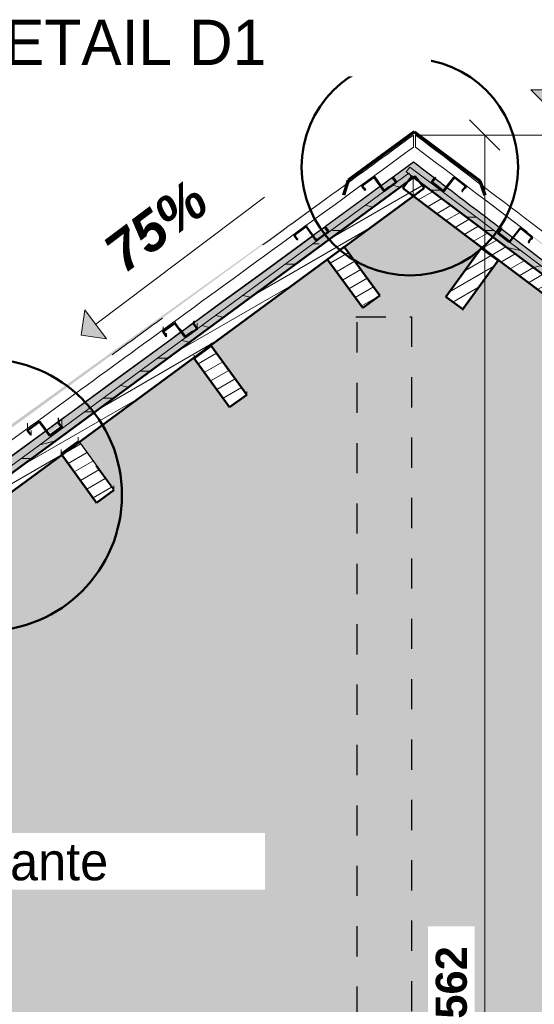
# Model space of a CAD drawing. Header units: metres. Extents: x -9.3 to 14.7, y 2.6 to 9.4.
# Tile 10 of 21: x -1.1 to 0.6, y 6.1 to 9.4. Entities that reach past the tile are written whole.
import ezdxf

# ---------------------------------------------------------------- set-up
doc = ezdxf.new("R2010")
doc.units = ezdxf.units.M
doc.linetypes.add('Tiret', pattern=[0.00635, 0.003175, -0.003175])
for name, color, linetype, lineweight in [('A-ANNO-DIMS', 211, 'Continuous', 9), ('A-ANNO-DIMS-50', 211, 'Continuous', 9), ('A-ANNO-NOTE', 131, 'Continuous', 9), ('A-DETL', 90, 'Continuous', 18), ('A-DETL-GENF', 92, 'Continuous', 18), ('A-DETL-MEDM', 33, 'Continuous', 50), ('A-DETL-WIDE', 214, 'Continuous', 70), ('A-ROOF', 132, 'Continuous', 18), ('A-ROOF-PATT', 132, 'Continuous', 18), ('A-WALL', 113, 'Continuous', 25), ('A-WALL-HDLN', 110, 'Tiret', 25), ('A-WALL-PATT', 111, 'Continuous', 25), ('G-ANNO-DIMS', 111, 'Continuous', 9), ('G-ANNO-TEXT', 231, 'Continuous', 9), ('S-BEAM', 12, 'Continuous', 18), ('S-BEAM-HDLN', 1, 'Continuous', 18)]:
    doc.layers.add(name, color=color, linetype=linetype, lineweight=lineweight)
doc.styles.add('Arial_B', font='arialbd.ttf', dxfattribs={"height": 0.103175})
doc.styles.add('Arial_B_I_1', font='arialbi.ttf', dxfattribs={"height": 0.13})
doc.styles.add('Bodoni MT', font='BOD_R.TTF', dxfattribs={"height": 0.125})
doc.styles.add('Bodoni MT_B_I', font='BOD_BI.TTF', dxfattribs={"height": 0.15})
doc.dimstyles.new('Cotation_cm___mm', dxfattribs={"dimscale": 0.3048, "dimtxt": 0.102026, "dimasz": 0.328084, "dimexe": 0.393701, "dimexo": 0.0625, "dimgap": 0.098425, "dimtad": 1, "dimlfac": 100, "dimrnd": 0.01, "dimdsep": 46, "dimtxsty": 'Arial_B', "dimblk1": 'OBLIQUE', "dimblk2": 'OBLIQUE', "dimsah": 1, "dimcen": 0.09, "dimazin": 0, "dimtfac": 1, "dimtdec": 4, "dimtix": 1, "dimtmove": 0, "dimatfit": 3, "dimfxl": 0.393701, "dimfxlon": 1, "dimtvp": 1, "dimtfill": 1, "dimtolj": 1, "dimtzin": 0, "dimarcsym": 2})
pattern_1 = [(30, (0.0451, 4.125), (-0.0175, 0.0303109), [])]
pattern_2 = [(0, (0.0451, 4.125), (0, 0.889), [0.1778, -0.2667, 0.0889, -0.3556]), (0, (0.6674, 4.147), (0, 0.889), [0.1778, -0.7112]), (0, (0.5785, 4.192), (0, 0.889), [0.0889, -0.8001]), (0, (0.08955, 4.214), (0, 0.889), [0.04445, -0.6223, 0.04445, -0.1778]), (0, (0.4007, 4.258), (0, 0.889), [0.1778, -0.2667, 0.04445, -0.40005]), (0, (0.17845, 4.281), (0, 0.889), [0.13335, -0.75565]), (0, (0.4007, 4.303), (0, 0.889), [0.2667, -0.6223]), (0, (0.134, 4.325), (0, 0.889), [0.1778, -0.7112]), (0, (0.4896, 4.347), (0, 0.889), [0.4445, -0.4445]), (0, (0.2229, 4.392), (0, 0.889), [0.0889, -0.2667, 0.1778, -0.3556]), (0, (0.8452, 4.414), (0, 0.889), [0.1778, -0.7112]), (0, (0.6674, 4.436), (0, 0.889), [0.0889, -0.8001]), (0, (0.4896, 4.458), (0, 0.889), [0.0889, -0.8001]), (0, (0.0451, 4.481), (0, 0.889), [0.1778, -0.7112]), (0, (0.4896, 4.503), (0, 0.889), [0.1778, -0.7112]), (0, (0.4896, 4.547), (0, 0.889), [0.1778, -0.1778, 0.1778, -0.3556]), (0, (0.3118, 4.592), (0, 0.889), [0.0889, -0.4445, 0.1778, -0.1778]), (0, (0.4896, 4.614), (0, 0.889), [0.2667, -0.6223]), (0, (0.4896, 4.658), (0, 0.889), [0.1778, -0.7112]), (0, (0.134, 4.681), (0, 0.889), [0.2667, -0.3556, 0.0889, -0.1778]), (0, (0.134, 4.725), (0, 0.889), [0.4445, -0.4445]), (0, (0.6674, 4.747), (0, 0.889), [0.0889, -0.8001]), (0, (0.4007, 4.77), (0, 0.889), [0.1778, -0.7112]), (0, (0.2229, 4.792), (0, 0.889), [0.0889, -0.3556, 0.0889, -0.3556]), (0, (0.134, 4.814), (0, 0.889), [0.0889, -0.2667, 0.1778, -0.3556]), (0, (0.3118, 4.836), (0, 0.889), [0.0889, -0.4445, 0.0889, -0.2667]), (0, (0.4896, 4.858), (0, 0.889), [0.2667, -0.6223]), (0, (0.134, 4.903), (0, 0.889), [0.1778, -0.7112]), (0, (0.5785, 4.925), (0, 0.889), [0.0889, -0.8001]), (0, (0.7563, 4.947), (0, 0.889), [0.0889, -0.8001]), (14.036, (0.6674, 4.192), (0.889002, 1e-06), [0.09157, -3.574]), (14.036, (0.7563, 4.392), (0.889002, 1e-06), [0.09157, -3.574]), (14.036, (0.6674, 4.925), (0.889002, 1e-06), [0.09157, -3.574]), (14.036, (0.4007, 4.592), (0.889002, 1e-06), [0.09157, -3.574]), (14.036, (0.5785, 4.725), (0.889002, 1e-06), [0.09157, -3.574]), (14.036, (0.6674, 4.658), (0.889002, 1e-06), [0.09157, -3.574]), (14.036, (0.2229, 4.814), (0.889002, 1e-06), [0.09157, -3.574]), (14.036, (0.5785, 4.77), (0.889002, 1e-06), [0.09157, -3.574]), (14.036, (0.7563, 4.436), (0.889002, 1e-06), [0.18313, -3.482]), (14.036, (0.6674, 4.503), (0.889002, 1e-06), [0.18313, -3.482]), (14.036, (0.6674, 4.547), (0.889002, 1e-06), [0.18313, -3.482]), (165.964, (0.4007, 4.258), (-0.889002, 1e-06), [0.09157, -0.18313, 0.09157, -3.299]), (165.964, (0.2229, 4.392), (-0.889002, 1e-06), [0.09157, -3.574]), (165.964, (0.2229, 4.792), (-0.889002, 1e-06), [0.18313, -3.482]), (194.036, (0.6674, 4.147), (-0.889002, -1e-06), [0.09157, -3.574]), (345.964, (0.8452, 4.147), (0.889002, -1e-06), [0.09157, -3.574]), (345.964, (0.5785, 4.458), (0.889002, -1e-06), [0.09157, -3.574]), (345.964, (0.7563, 4.614), (0.889002, -1e-06), [0.09157, -3.574]), (345.964, (0.4007, 4.681), (0.889002, -1e-06), [0.09157, -3.574]), (345.964, (0.3118, 4.792), (0.889002, -1e-06), [0.09157, -3.574]), (345.964, (0.4007, 4.836), (0.889002, -1e-06), [0.09157, -3.574]), (345.964, (0.4007, 4.681), (0.889002, -1e-06), [0.09157, -3.574]), (345.964, (0.6674, 4.814), (0.889002, -1e-06), [0.36627, -3.299]), (345.964, (0.134, 4.214), (0.889002, -1e-06), [0.36627, -3.299]), (345.964, (0.2229, 4.281), (0.889002, -1e-06), [0.36627, -3.299]), (345.964, (0.3118, 4.325), (0.889002, -1e-06), [0.09157, -0.18313, 0.18313, -3.208]), (345.964, (0.3118, 4.392), (0.889002, -1e-06), [0.18313, -0.18313, 0.18313, -3.116]), (345.964, (0.2229, 4.481), (0.889002, -1e-06), [0.36627, -3.299]), (345.964, (0.134, 4.547), (0.889002, -1e-06), [0.36627, -3.299]), (345.964, (0.134, 4.592), (0.889002, -1e-06), [0.36627, -3.299]), (345.964, (0.7563, 4.858), (0.889002, -1e-06), [0.09157, -3.574]), (345.964, (0.8452, 4.947), (0.889002, -1e-06), [0.18313, -3.482]), (345.964, (0.3118, 4.903), (0.889002, -1e-06), [0.18313, -3.482]), (345.964, (0.2229, 4.125), (0.889002, -1e-06), [0.36627, -3.299]), (345.964, (0.7563, 4.747), (0.889002, -1e-06), [0.2747, -3.391]), (345.964, (0.8452, 4.681), (0.889002, -1e-06), [0.5494, -3.116])]

# ---------------------------------------------------------------- blocks, each defined once
blk = doc.blocks.new('Cotes d_élévation - Marqueur de niveau - Intérieur rempli-546535-CCA_')
at = {"layer": 'G-ANNO-DIMS'}
blk.add_hatch(color=256, dxfattribs=at).paths.add_polyline_path([(-6.533, 6.42), (-6.533, 6.27), (-6.683, 6.42)])
for p, q in [((-6.533, 6.27), (-6.533, 6.57)), ((-6.683, 6.42), (-5.933, 6.42)), ((-6.533, 6.27), (-6.683, 6.42))]:
    blk.add_line(p, q, dxfattribs=at)
blk = doc.blocks.new('DIMBLOCK4-CCA_')
at = {"layer": 'A-ANNO-DIMS-50', "lineweight": 35}
for p, q in [((0.4617, 9.02), (0.4117, 9.07)), ((0.4617, 9.02), (0.5117, 8.97)), ((0.4617, 3.4), (0.4117, 3.45)), ((0.4617, 3.4), (0.5117, 3.35))]:
    blk.add_line(p, q, dxfattribs=at)
at = {"layer": 'A-ANNO-DIMS-50'}
for p, q in [((0.4617, 9.02), (0.3417, 9.02)), ((0.4617, 9.02), (0.4617, 3.4)), ((0.4617, 9.02), (0.5817, 9.02)), ((0.4617, 3.4), (0.3417, 3.4)), ((0.4617, 3.4), (0.5817, 3.4))]:
    blk.add_line(p, q, dxfattribs=at)
at = {"layer": 'A-ANNO-DIMS-50', "color": 0, "insert": (0.2993, 6.0934), "char_height": 0.10317, "width": 0.279843, "attachment_point": 1, "rotation": 90, "line_spacing_factor": 0.941778, "style": 'Arial_B', "bg_fill": 3, "box_fill_scale": 1.25, "bg_fill_color": 256, "bg_fill_true_color": 13158600, "bg_fill_transparency": 0}
blk.add_mtext('562', dxfattribs=at)
blk = doc.blocks.new('_Oblique')
at = {"color": 0, "linetype": 'ByBlock', "lineweight": -2}
blk.add_line((-0.5, -0.5), (0.5, 0.5), dxfattribs=at)
blk = doc.blocks.new('Pente - Pente-5017194-CCA_')
at = {"layer": 'A-ANNO-NOTE'}
blk.add_hatch(color=256, dxfattribs=at).paths.add_polyline_path([(-3.9225, 7.0807), (-3.9996, 7.1162), (-3.964, 7.1933)])
for p, q in [((-3.2865, 7.3793), (-3.9433, 7.137)), ((-3.964, 7.1933), (-3.9996, 7.1162)), ((-3.9225, 7.0807), (-3.964, 7.1933)), ((-3.9996, 7.1162), (-3.9225, 7.0807))]:
    blk.add_line(p, q, dxfattribs=at)

msp = doc.modelspace()

# ---------------------------------------------------------------- hatches: boundary and pattern name
at = {"layer": 'A-DETL-GENF'}
h = msp.add_hatch(dxfattribs=at)
h.set_pattern_fill('FP_43', style=0, pattern_type=2)
h.set_pattern_definition(pattern_2)
h.paths.add_polyline_path([(1.48403, 7.93388), (1.49605, 7.94987), (0.21347, 8.91401), (0.20145, 8.89803), (0.22526, 8.88013), (0.23112, 8.88443), (0.24544, 8.86496), (1.43855, 7.96807)])
h = msp.add_hatch(dxfattribs=at)
h.set_pattern_fill('FP_43', style=0, pattern_type=2)
h.set_pattern_definition(pattern_2)
h.paths.add_polyline_path([(-1.22681, 7.81241), (0.20746, 8.86704), (0.21885, 8.88219), (0.21023, 8.8939), (-1.23866, 7.82852), (-1.23577, 7.82459)])
at = {"layer": 'A-ROOF-PATT'}
msp.add_hatch(color=256, dxfattribs=at).paths.add_polyline_path([(-1.27303, 7.92917), (-0.13681, 8.75597), (0.16992, 8.98), (-0.44034, 8.54134), (-0.62043, 8.41209), (-1.27303, 7.94279), (-1.27303, 7.93931)])
h = msp.add_hatch(color=256, dxfattribs=at)
h.paths.add_polyline_path([(1.52763, 7.98169), (1.52763, 7.99787), (1.50138, 8.01765), (1.50187, 8.01445), (1.50187, 8.00156), (1.52118, 7.98666)])
h.paths.add_polyline_path([(1.45529, 8.03749), (1.46244, 8.04577), (1.46353, 8.04655), (0.57932, 8.71731), (0.24889, 8.96734), (0.58213, 8.71079), (0.58336, 8.71044), (0.74637, 8.58376), (1.01182, 8.37909), (1.01551, 8.38294), (1.01762, 8.38323), (1.01832, 8.38311), (1.02156, 8.38091), (1.05445, 8.35483), (1.05484, 8.352), (1.05488, 8.34588), (1.4548, 8.03787)])
at = {"layer": 'A-WALL-PATT', "lineweight": 18}
h = msp.add_hatch(dxfattribs=at)
h.set_pattern_fill('FP_6', color=256, style=0, pattern_type=2)
h.set_pattern_definition([(50.001, (0.03023, 4.125), (0.364359, -0.031878), [0.0381, -0.4191]), (355, (0.03023, 4.125), (-0.070485, 0.382117), [0.03048, -0.33527]), (100.451, (0.0606, 4.122), (0.293874, 0.350237), [0.03238, -0.35618]), (46.185, (0.03023, 4.227), (0.54214, -0.084082), [0.05715, -0.62864]), (96.635, (0.0754, 4.22), (0.474804, 0.494845), [0.04857, -0.53427]), (351.184, (0.03023, 4.227), (0.4748, 0.494848), [0.04572, -0.50291]), (21, (0.08103, 4.201), (0.303217, -0.204532), [0.0381, -0.41909]), (325.999, (0.08103, 4.201), (0.1236, 0.368374), [0.03048, -0.33528]), (71.452, (0.1063, 4.184), (0.42682, 0.16385), [0.03238, -0.35618]), (37.501, (0.03023, 4.125), (0.0061777, 0.1691083), [0.01676, -0.31445, 0.01676, -0.32359, -0.33655]), (37.501, (0.03023, 4.125), (0.0061777, 0.1691083), [-0.67157, 0.01676, -0.31978]), (7.5, (0.03023, 4.125), (0.1336414, 0.200358), [0.01676, -0.17729, 0.01676, -0.30683, -0.12827]), (7.5, (0.03023, 4.125), (0.1336414, 0.200358), [-0.51764, 0.01676, -0.1115]), (327.499, (-0.08305, 4.125), (0.271173, -0.01146), [0.01676, -0.11023, 0.01676, -0.37947, -0.52577]), (327.499, (-0.08305, 4.125), (0.271173, -0.01146), [-0.52323, 0.01676, -0.50901]), (317.499, (-0.13385, 4.125), (0.2962514, 0.050852), [0.01676, -0.14833, 0.01676, -0.24638, -0.37338]), (317.499, (-0.13385, 4.125), (0.2962514, 0.050852), [-0.42824, 0.01676, -0.35661])])
h.paths.add_polyline_path([(-5.10967, 3.4), (2.36613, 3.4), (2.36613, 5.45), (3.06611, 5.45), (3.06611, 3.4), (5.26406, 3.4), (5.26406, 6.4849), (1.46493, 7.88633), (1.46463, 7.88592), (0.22493, 8.81782), (-0.00303, 8.6502), (0.11383, 8.48851), (0.0572, 8.44736), (-0.05983, 8.60844), (-0.44383, 8.32608), (-0.3273, 8.1657), (-0.3273, 8.15969), (-0.38393, 8.11855), (-0.50149, 8.28035), (-0.50149, 8.28368), (-0.87998, 8.00537), (-0.76831, 7.85168), (-0.76831, 7.84371), (-0.82494, 7.80256), (-0.94014, 7.96113), (-1.21393, 7.75981), (-1.21535, 7.76174), (-1.38568, 7.70034), (-1.31933, 7.51805), (-1.31933, 7.51121), (-1.38511, 7.48727), (-1.45352, 7.67589), (-2.04573, 7.46239), (-1.9783, 7.27639), (-1.9783, 7.27121), (-2.04408, 7.24727), (-2.11248, 7.43521), (-2.11248, 7.43832), (-2.7053, 7.22435), (-2.63852, 7.04087), (-2.63852, 7.03641), (-2.70429, 7.01247), (-2.7727, 7.20031), (-3.36463, 6.98652), (-3.29754, 6.80219), (-3.29754, 6.79858), (-3.36332, 6.77464), (-3.43173, 6.96273), (-4.0237, 6.74932), (-3.95587, 6.56296), (-3.95587, 6.56014), (-4.02165, 6.5362), (-4.09005, 6.72414), (-4.09005, 6.7254), (-4.68234, 6.51188), (-4.61432, 6.32501), (-4.61432, 6.32329), (-4.6801, 6.29935), (-4.7485, 6.48803), (-5.10967, 6.35783), (-5.10967, 5.76), (-5.11415, 5.76), (-5.11415, 4.79), (-5.10967, 4.79), (-5.10967, 3.41341)])
h.paths.add_polyline_path([(5.12206, 6.31873), (5.05628, 6.34267), (5.05628, 6.34494), (5.12469, 6.53288), (5.19047, 6.50894), (5.19047, 6.50666), (5.12289, 6.321)])
h.paths.add_polyline_path([(1.39378, 8.00172), (1.48715, 7.93154), (5.26406, 6.5382), (5.26406, 6.57848), (5.21336, 6.59706), (5.20839, 6.58407), (5.20798, 6.58588), (5.20632, 6.58407), (5.20326, 6.58394), (5.20326, 6.58102), (5.16285, 6.59572), (5.16285, 6.59864), (5.1606, 6.60071), (5.16046, 6.60377), (5.16443, 6.61499), (4.54341, 6.84251), (4.5376, 6.8277), (4.53508, 6.82654), (4.53343, 6.82677), (4.49155, 6.84245), (4.4904, 6.84494), (4.49063, 6.85085), (4.49416, 6.86056), (3.88787, 7.08218), (3.88168, 7.06632), (3.87916, 7.06517), (3.8775, 7.06539), (3.83562, 7.08107), (3.83448, 7.08357), (3.8347, 7.09091), (3.83833, 7.10086), (3.22858, 7.32428), (3.22226, 7.30808), (3.21974, 7.30692), (3.21809, 7.30714), (3.17621, 7.32282), (3.17506, 7.32532), (3.17529, 7.33423), (3.17824, 7.34272), (2.5687, 7.56607), (2.5626, 7.55047), (2.56009, 7.54932), (2.55843, 7.54954), (2.51655, 7.56522), (2.51541, 7.56772), (2.51563, 7.57866), (2.51751, 7.58483), (1.915, 7.80561), (1.90856, 7.78908), (1.90605, 7.78792), (1.90439, 7.78815), (1.86251, 7.80383), (1.86137, 7.80633), (1.86159, 7.81827), (1.86347, 7.8245), (1.5096, 7.95419), (1.44069, 8.00657), (1.42885, 7.99226), (1.42629, 7.992), (1.42479, 7.99273), (1.41329, 8.00172), (1.4034, 8.00172)])
h.paths.add_polyline_path([(-5.10967, 6.41098), (-1.2301, 7.80999), (0.20746, 8.86704), (0.22017, 8.88395), (0.22526, 8.88013), (0.23112, 8.88443), (0.24544, 8.86496), (1.39378, 8.00172), (1.41329, 8.00172), (1.38981, 8.0206), (1.38946, 8.02167), (1.38991, 8.03316), (1.39181, 8.03583), (1.39569, 8.04079), (0.99346, 8.34654), (0.98217, 8.33271), (0.97939, 8.33239), (0.97773, 8.33323), (0.94292, 8.36094), (0.94255, 8.36205), (0.94268, 8.36976), (0.94488, 8.373), (0.95001, 8.37956), (0.55714, 8.67808), (0.54731, 8.66604), (0.54731, 8.66755), (0.5444, 8.66611), (0.54169, 8.66686), (0.54169, 8.66481), (0.50781, 8.69128), (0.50781, 8.69333), (0.50637, 8.69624), (0.50712, 8.69895), (0.51552, 8.7097), (0.33664, 8.84558), (0.32748, 8.8344), (0.32748, 8.83591), (0.32457, 8.83447), (0.32186, 8.83522), (0.32186, 8.83317), (0.28798, 8.85964), (0.28798, 8.86169), (0.28654, 8.8646), (0.28798, 8.86819), (0.29501, 8.87719), (0.22548, 8.93), (0.15814, 8.88082), (0.16729, 8.86823), (0.16729, 8.8669), (0.168, 8.86393), (0.16523, 8.86046), (0.13044, 8.83576), (0.12864, 8.83533), (0.12518, 8.8381), (0.11632, 8.85028), (-0.06606, 8.71644), (-0.05762, 8.70482), (-0.05762, 8.7035), (-0.0569, 8.70052), (-0.05968, 8.69706), (-0.09458, 8.67233), (-0.09627, 8.67192), (-0.09973, 8.6747), (-0.10819, 8.68633), (-0.5007, 8.39969), (-0.49162, 8.3866), (-0.49212, 8.37857), (-0.49435, 8.37657), (-0.52985, 8.35148), (-0.53194, 8.3518), (-0.53241, 8.35198), (-0.53441, 8.35421), (-0.54431, 8.36784), (-0.94787, 8.07312), (-0.94078, 8.06277), (-0.94128, 8.05201), (-0.94351, 8.05001), (-0.97901, 8.02491), (-0.98109, 8.02524), (-0.98156, 8.02541), (-0.98356, 8.02764), (-0.99278, 8.04033), (-1.2505, 7.85212), (-1.42475, 7.78902), (-1.41949, 7.77386), (-1.41994, 7.76571), (-1.42073, 7.76464), (-1.42275, 7.76358), (-1.46449, 7.749), (-1.46572, 7.7494), (-1.46679, 7.75018), (-1.46785, 7.7522), (-1.47467, 7.77094), (-2.08865, 7.5486), (-2.08359, 7.534), (-2.08405, 7.52627), (-2.08483, 7.5252), (-2.08685, 7.52414), (-2.12859, 7.50956), (-2.12982, 7.50995), (-2.13089, 7.51074), (-2.13195, 7.51276), (-2.13843, 7.53057), (-2.7475, 7.31001), (-2.74382, 7.2999), (-2.74416, 7.29361), (-2.7469, 7.29148), (-2.78766, 7.27707), (-2.78987, 7.27736), (-2.792, 7.2801), (-2.79644, 7.29229), (-3.40754, 7.071), (-3.40347, 7.05982), (-3.40381, 7.05417), (-3.40654, 7.05204), (-3.44695, 7.03762), (-3.44951, 7.03792), (-3.45164, 7.04066), (-3.45626, 7.05335), (-4.06474, 6.83254), (-4.06071, 6.82146), (-4.06084, 6.81615), (-4.06378, 6.81383), (-4.10484, 6.79943), (-4.10675, 6.79972), (-4.10888, 6.80245), (-4.11357, 6.81533), (-4.72583, 6.59362), (-4.72118, 6.57918), (-4.72132, 6.57613), (-4.72426, 6.57381), (-4.76466, 6.55938), (-4.76723, 6.55969), (-4.76936, 6.56243), (-4.77432, 6.57606), (-5.114, 6.45256), (-5.10967, 6.45357), (-5.10967, 6.42719)])
h.paths.add_polyline_path([(4.46177, 6.56053), (4.39599, 6.58447), (4.39599, 6.58878), (4.4644, 6.77671), (4.53018, 6.75277), (4.52999, 6.74796), (4.46267, 6.563)])
h.paths.add_polyline_path([(-4.76466, 6.56123), (-4.76466, 6.5629), (-4.72426, 6.57761), (-4.72426, 6.57594), (-4.72313, 6.57697), (-4.72357, 6.5799), (-4.72853, 6.59264), (-4.7719, 6.57694), (-4.76619, 6.5613), (-4.76467, 6.56123)])
h.paths.add_polyline_path([(5.20394, 6.58582), (5.20588, 6.58633), (5.20651, 6.58701), (5.21054, 6.59809), (5.16735, 6.61392), (5.16285, 6.60115), (5.16354, 6.60052), (5.20376, 6.58588)])
h.paths.add_polyline_path([(3.80572, 6.80146), (3.73994, 6.8254), (3.73994, 6.83102), (3.80835, 7.01896), (3.87412, 6.99501), (3.87412, 6.9894), (3.80752, 6.80641)])
h.paths.add_polyline_path([(-4.10419, 6.80126), (-4.10419, 6.80351), (-4.06378, 6.81822), (-4.06378, 6.81596), (-4.06266, 6.817), (-4.0631, 6.81993), (-4.0675, 6.83201), (-4.11097, 6.81627), (-4.10675, 6.8047), (-4.10675, 6.80245), (-4.10552, 6.80131)])
h.paths.add_polyline_path([(4.53488, 6.83278), (4.53627, 6.83343), (4.53667, 6.83409), (4.54017, 6.8437), (4.4974, 6.85937), (4.4937, 6.84761), (4.53411, 6.8329)])
h.paths.add_polyline_path([(-3.44695, 7.03946), (-3.44695, 7.04186), (-3.40654, 7.05657), (-3.40634, 7.05436), (-3.40541, 7.05521), (-3.40586, 7.05814), (-3.41019, 7.07004), (-3.45361, 7.05431), (-3.44951, 7.04306), (-3.44951, 7.04066), (-3.44848, 7.03953)])
h.paths.add_polyline_path([(3.15082, 7.04339), (3.08505, 7.06734), (3.08505, 7.07515), (3.15345, 7.26309), (3.21923, 7.23915), (3.21923, 7.23133), (3.15202, 7.04669)])
h.paths.add_polyline_path([(3.87896, 7.07284), (3.88034, 7.07348), (3.88075, 7.07415), (3.88433, 7.084), (3.84203, 7.0995), (3.83778, 7.08766), (3.87819, 7.07296)])
h.paths.add_polyline_path([(2.42803, 7.30629), (2.42803, 7.31514), (2.49643, 7.50308), (2.56221, 7.47914), (2.56221, 7.47029), (2.49381, 7.28235), (2.46869, 7.29149)])
h.paths.add_polyline_path([(-2.78731, 7.2789), (-2.78731, 7.28195), (-2.7469, 7.29617), (-2.74669, 7.2938), (-2.74577, 7.29464), (-2.74621, 7.29758), (-2.75036, 7.30898), (-2.79358, 7.29333), (-2.78987, 7.28314), (-2.78987, 7.2801), (-2.78834, 7.27895)])
h.paths.add_polyline_path([(3.21954, 7.31615), (3.22093, 7.3168), (3.22133, 7.31747), (3.22437, 7.32582), (3.18257, 7.34113), (3.17881, 7.33081), (3.21877, 7.31627)])
h.paths.add_polyline_path([(1.8379, 7.52268), (1.77212, 7.54662), (1.77212, 7.55718), (1.84053, 7.74512), (1.90631, 7.72118), (1.90631, 7.71062), (1.83833, 7.52385)])
h.paths.add_polyline_path([(-2.12808, 7.51714), (-2.12725, 7.51726), (-2.0868, 7.53199), (-2.09113, 7.54455), (-2.09113, 7.5477), (-2.13472, 7.53192), (-2.12888, 7.51738), (-2.12835, 7.51721)])
h.paths.add_polyline_path([(2.55988, 7.56058), (2.56127, 7.56123), (2.56229, 7.56359), (2.56356, 7.56796), (2.52269, 7.58293), (2.51981, 7.57501), (2.55911, 7.5607)])
h.paths.add_polyline_path([(-1.46398, 7.75701), (-1.46315, 7.75712), (-1.42283, 7.7718), (-1.42702, 7.78399), (-1.42702, 7.7882), (-1.46572, 7.77418), (-1.46527, 7.75761), (-1.46425, 7.75707)])
h.paths.add_polyline_path([(-1.46572, 7.75831), (-1.46572, 7.77418), (-1.47082, 7.77234)])
h.paths.add_polyline_path([(1.28041, 7.76429), (1.2245, 7.80642), (1.2245, 7.81591), (1.34487, 7.97564), (1.40077, 7.93351), (1.40077, 7.92401), (1.28591, 7.77159)])
h.paths.add_polyline_path([(1.90585, 7.8002), (1.90723, 7.80085), (1.90764, 7.80151), (1.90952, 7.80762), (1.86895, 7.82233), (1.8661, 7.81451), (1.90508, 7.80032)])
h.paths.add_polyline_path([(1.42752, 8.00289), (1.42885, 8.00364), (1.4347, 8.01113), (1.40165, 8.03619), (1.39494, 8.0276), (1.42674, 8.00295)])
h.paths.add_polyline_path([(-0.97969, 8.03468), (-0.9783, 8.03504), (-0.94562, 8.05878), (-0.95247, 8.06902), (-0.95298, 8.06939), (-0.98744, 8.04422), (-0.97988, 8.03471)])
h.paths.add_polyline_path([(0.83328, 8.10239), (0.77701, 8.14403), (0.77701, 8.14965), (0.89598, 8.31042), (0.95225, 8.26876), (0.95225, 8.26316), (0.83328, 8.10239)])
h.paths.add_polyline_path([(0.98059, 8.34007), (0.98192, 8.34082), (0.98902, 8.34991), (0.95444, 8.37619), (0.94647, 8.36598), (0.97981, 8.34012)])
h.paths.add_polyline_path([(-0.53053, 8.35852), (-0.52914, 8.35888), (-0.49517, 8.38356), (-0.50332, 8.39478), (-0.50332, 8.39778), (-0.54027, 8.37079), (-0.53073, 8.35855)])
h.paths.add_polyline_path([(0.38909, 8.44095), (0.33246, 8.4821), (0.33246, 8.48408), (0.45002, 8.64588), (0.50665, 8.60474), (0.50665, 8.60276), (0.39053, 8.44293)])
h.paths.add_polyline_path([(0.5444, 8.66802), (0.54573, 8.66878), (0.55454, 8.68006), (0.51812, 8.70773), (0.50869, 8.69629), (0.50904, 8.69491), (0.54292, 8.66843)])
h.paths.add_polyline_path([(-0.09595, 8.6739), (-0.09447, 8.6747), (-0.09447, 8.67558), (-0.05968, 8.70083), (-0.05924, 8.70025), (-0.059, 8.70134), (-0.06009, 8.7035), (-0.06864, 8.71521), (-0.10569, 8.68762), (-0.09726, 8.67602), (-0.09726, 8.6747), (-0.09627, 8.67409)])
h.paths.add_polyline_path([(0.32457, 8.83638), (0.3259, 8.83714), (0.33404, 8.84755), (0.29761, 8.87522), (0.28886, 8.86465), (0.28921, 8.86327), (0.32309, 8.83679)])
h.paths.add_polyline_path([(0.12895, 8.8373), (0.13044, 8.83766), (0.13044, 8.83898), (0.16523, 8.86424), (0.16567, 8.86366), (0.16591, 8.86475), (0.16482, 8.8669), (0.15627, 8.87945), (0.11857, 8.85192), (0.12765, 8.83942), (0.12765, 8.8381), (0.12864, 8.83749)])
at = {"layer": 'S-BEAM'}
h = msp.add_hatch(dxfattribs=at)
h.set_pattern_fill('FP_9', color=55, style=0, pattern_type=2)
h.set_pattern_definition(pattern_1)
h.paths.add_polyline_path([(-1.20615, 7.76554), (0.26074, 8.84415), (0.23112, 8.88443), (-1.23577, 7.80582)])
h = msp.add_hatch(dxfattribs=at)
h.set_pattern_fill('FP_9', color=55, style=0, pattern_type=2)
h.set_pattern_definition(pattern_1)
h.paths.add_polyline_path([(1.46463, 7.88592), (1.49467, 7.92588), (0.22017, 8.88395), (0.19013, 8.84399), (1.43193, 7.91049)])
h = msp.add_hatch(dxfattribs=at)
h.set_pattern_fill('FP_9', color=55, style=0, pattern_type=2)
h.set_pattern_definition(pattern_1)
h.paths.add_polyline_path([(0.0572, 8.44736), (0.11383, 8.48851), (-0.00373, 8.65031), (-0.06036, 8.60917), (-0.01345, 8.5446)])
h = msp.add_hatch(dxfattribs=at)
h.set_pattern_fill('FP_9', color=55, style=0, pattern_type=2)
h.set_pattern_definition(pattern_1)
h.paths.add_polyline_path([(0.38909, 8.44293), (0.50665, 8.60474), (0.45002, 8.64588), (0.33246, 8.48408), (0.34471, 8.47518)])
h = msp.add_hatch(dxfattribs=at)
h.set_pattern_fill('FP_10', color=55, style=0, pattern_type=2)
h.set_pattern_definition([(36.071, (-2.12, 7.105), (0.0140516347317, 0.0103470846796), [])])
h.paths.add_polyline_path([(-0.50149, 8.28035), (-0.44486, 8.3215), (-0.44486, 8.32532), (-0.50149, 8.28347), (-0.50149, 8.2812)])
h = msp.add_hatch(dxfattribs=at)
h.set_pattern_fill('FP_9', color=55, style=0, pattern_type=2)
h.set_pattern_definition(pattern_1)
h.paths.add_polyline_path([(-0.38393, 8.11855), (-0.3273, 8.15969), (-0.44486, 8.3215), (-0.50149, 8.28035), (-0.38635, 8.12186)])
h = msp.add_hatch(dxfattribs=at)
h.set_pattern_fill('FP_11', color=55, style=0, pattern_type=2)
h.set_pattern_definition([(306.052, (1.72, 5.342), (0.0103829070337, -0.0141616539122), [])])
h.paths.add_polyline_path([(-0.3273, 8.15969), (-0.3273, 8.1657), (-0.44391, 8.32602), (-0.44486, 8.32461), (-0.44486, 8.3215), (-0.32731, 8.15969)])
h = msp.add_hatch(dxfattribs=at)
h.set_pattern_fill('FP_9', color=55, style=0, pattern_type=2)
h.set_pattern_definition(pattern_1)
h.paths.add_polyline_path([(-0.82494, 7.80256), (-0.76831, 7.84371), (-0.88586, 8.00551), (-0.9425, 7.96437), (-0.94215, 7.96389)])
h = msp.add_hatch(dxfattribs=at)
h.set_pattern_fill('FP_12', color=55, style=0, pattern_type=2)
h.set_pattern_definition([(306.069, (1.281, 5.023), (0.0104209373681, -0.0141710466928), [])])
h.paths.add_polyline_path([(-0.76831, 7.84371), (-0.76831, 7.85168), (-0.88008, 8.0053), (-0.88375, 8.0026)])

# ---------------------------------------------------------------- linework, layer by layer
at = {"layer": 'A-DETL'}
for p, q in [((0.20145, 8.89803), (0.21347, 8.91401)), ((0.21347, 8.91401), (1.49605, 7.94987)), ((0.21023, 8.8939), (-1.23866, 7.82852)), ((-1.22681, 7.81241), (0.22208, 8.87779)), ((1.48403, 7.93388), (0.20145, 8.89803)), ((0.22208, 8.87779), (0.21023, 8.8939))]:
    msp.add_line(p, q, dxfattribs=at)
at = {"layer": 'A-DETL-MEDM'}
for centre, radius in [((0.21347, 8.91401), 0.35913), ((-1.19108, 7.82786), 0.45)]:
    msp.add_circle(centre, radius, dxfattribs=at)
at = {"layer": 'A-DETL-WIDE'}
for p, q in [((0.22791, 9.03043), (0.00867, 8.87114)), ((0.22791, 9.03043), (0.44608, 8.86799)), ((0.00867, 8.87114), (-0.00653, 8.82141)), ((0.44608, 8.86799), (0.46236, 8.82141))]:
    msp.add_line(p, q, dxfattribs=at)
at = {"layer": 'A-ROOF'}
for p, q in [((0.22548, 8.98), (0.22548, 9.02)), ((0.23247, 9.02), (0.23247, 8.98))]:
    msp.add_line(p, q, dxfattribs=at)
for points in [[(0.22548, 9.02), (0.17001, 8.97956), (0.11454, 8.93912), (0.05906, 8.89869)], [(0.23247, 8.98), (0.3557, 8.88672), (0.47891, 8.79341), (0.60209, 8.70006)], [(0.05906, 8.89869), (-0.0519, 8.81783), (-0.16287, 8.73698), (-0.27385, 8.65616)], [(-0.60684, 8.41373), (-0.66235, 8.37334), (-0.71785, 8.33295), (-0.77336, 8.29256)]]:
    msp.add_open_spline(points, degree=3, dxfattribs=at)
for points in [[(1.52763, 8.03787), (1.33587, 8.18351), (0.9043, 8.51109), (0.47247, 8.83833), (0.23247, 9.02)], [(-1.27303, 7.88917), (-1.05093, 8.05063), (-0.55128, 8.41405), (-0.05187, 8.77779), (0.22548, 8.98)]]:
    msp.add_open_spline(points, degree=3, knots=[0, 0, 0, 0, 0.4444444, 1, 1, 1, 1], dxfattribs=at)
at = {"layer": 'A-WALL'}
for p, q in [((0.22548, 8.93), (0.15814, 8.88082)), ((0.15627, 8.87945), (0.11857, 8.85192)), ((-0.10569, 8.68832), (-0.10252, 8.69064)), ((-0.50332, 8.39778), (-0.54027, 8.37079)), ((-0.54021, 8.37121), (-0.50332, 8.39814)), ((-0.95247, 8.06976), (-0.98744, 8.04422)), ((-0.98736, 8.04488), (-0.95247, 8.07034))]:
    msp.add_line(p, q, dxfattribs=at)
at = {"layer": 'A-WALL', "flags": 128}
for points in [[(0.11632, 8.85028), (0.06148, 8.81024), (-0.06637, 8.71687)], [(-0.06864, 8.71521), (-0.10252, 8.69047), (-0.10569, 8.68816)], [(-0.10819, 8.68633), (-0.26652, 8.57071), (-0.43051, 8.45094), (-0.5007, 8.39969)], [(-0.50063, 8.4001), (-0.43051, 8.45127), (-0.26652, 8.57095), (-0.10826, 8.68644)], [(-0.54431, 8.36784), (-0.59451, 8.33118), (-0.75851, 8.21141), (-0.92251, 8.09165), (-0.94787, 8.07312)], [(-0.94778, 8.07377), (-0.92251, 8.09221), (-0.75851, 8.2119), (-0.59451, 8.33158), (-0.54449, 8.36809)], [(-1.2505, 7.85284), (-1.0865, 7.97253), (-0.99306, 8.04072)], [(-0.99278, 8.04033), (-1.0865, 7.97188), (-1.2505, 7.85211)]]:
    msp.add_lwpolyline(points, dxfattribs=at)
at = {"layer": 'A-WALL'}
for points in [[(0.29501, 8.87719), (0.27184, 8.8948), (0.24866, 8.9124), (0.22548, 8.93)], [(0.33404, 8.84755), (0.3219, 8.85678), (0.30975, 8.866), (0.29761, 8.87522)], [(0.51552, 8.7097), (0.45589, 8.755), (0.39627, 8.80029), (0.33664, 8.84558)], [(0.55454, 8.68006), (0.5424, 8.68928), (0.53026, 8.6985), (0.51812, 8.70773)]]:
    msp.add_open_spline(points, degree=3, dxfattribs=at)
msp.add_open_spline([(0.95001, 8.37956), (0.94632, 8.38237), (0.81537, 8.48188), (0.68442, 8.58139), (0.55714, 8.67808)], degree=3, knots=[0.4358316, 0.4358316, 0.4358316, 0.4358316, 0.44444444, 0.74176579, 0.74176579, 0.74176579, 0.74176579], dxfattribs=at)
at = {"layer": 'A-WALL-HDLN'}
for p, q in [((0.1581, 8.88079), (0.15631, 8.87948)), ((0.11853, 8.85189), (0.11636, 8.85031)), ((-0.06641, 8.71684), (-0.0686, 8.71524)), ((-0.10822, 8.68647), (-0.10573, 8.68829)), ((-0.10573, 8.68813), (-0.10815, 8.68636)), ((0.0339, 8.41817), (0.21911, 8.41817)), ((0.03911, 6.1), (0.03911, 8.41817)), ((0.2139, 8.41817), (0.21911, 8.41817)), ((0.21911, 8.41817), (0.21911, 3.4)), ((-0.50328, 8.39817), (-0.50067, 8.40007)), ((-0.50074, 8.39966), (-0.50328, 8.39781)), ((-0.54445, 8.36812), (-0.54025, 8.37118)), ((-0.54031, 8.37076), (-0.54427, 8.36787)), ((-0.95243, 8.07037), (-0.94782, 8.07374)), ((-0.94791, 8.07309), (-0.95243, 8.06979)), ((-0.99302, 8.04075), (-0.98741, 8.04485)), ((-0.98748, 8.0442), (-0.99274, 8.04036))]:
    msp.add_line(p, q, dxfattribs=at)
for points in [[(0.29757, 8.87525), (0.29673, 8.87589), (0.29589, 8.87653), (0.29505, 8.87716)], [(0.3366, 8.84561), (0.33576, 8.84625), (0.33492, 8.84689), (0.33408, 8.84752)], [(0.51808, 8.70776), (0.51724, 8.7084), (0.5164, 8.70903), (0.51556, 8.70967)], [(0.5571, 8.67811), (0.55626, 8.67875), (0.55542, 8.67939), (0.55458, 8.68003)]]:
    msp.add_open_spline(points, degree=3, dxfattribs=at)
at = {"layer": 'G-ANNO-DIMS'}
msp.add_line((0.23247, 9.02), (0.76458, 9.02), dxfattribs=at)
at = {"layer": 'S-BEAM', "lineweight": 50}
for p, q in [((0.23112, 8.88443), (-1.23577, 7.80582)), ((0.0915, 8.88106), (0.05671, 8.85578)), ((0.05788, 8.85416), (0.09267, 8.87944)), ((0.09546, 8.87899), (0.12603, 8.83693)), ((0.12765, 8.8381), (0.09708, 8.88017)), ((0.15788, 8.87985), (0.15627, 8.87867)), ((0.15627, 8.87867), (0.16567, 8.86573)), ((0.16729, 8.8669), (0.15788, 8.87985)), ((0.22017, 8.88395), (0.19013, 8.84399)), ((1.49467, 7.92588), (0.22017, 8.88395)), ((0.26074, 8.84415), (0.23112, 8.88443)), ((0.29714, 8.87991), (0.28729, 8.86731)), ((0.28886, 8.86607), (0.29872, 8.87868)), ((0.29872, 8.87868), (0.29714, 8.87991)), ((0.35792, 8.87811), (0.3259, 8.83714)), ((0.32748, 8.83591), (0.35949, 8.87688)), ((0.39741, 8.85233), (0.36353, 8.8788)), ((-1.20615, 7.76554), (0.26074, 8.84415)), ((0.05582, 8.85019), (0.06523, 8.83725)), ((0.06685, 8.83842), (0.06254, 8.84435)), ((0.06523, 8.83725), (0.06685, 8.83842)), ((0.14519, 8.84837), (0.13044, 8.83766)), ((0.13162, 8.83604), (0.1664, 8.86132)), ((0.19013, 8.84399), (1.46463, 7.88592)), ((0.28798, 8.86169), (0.32186, 8.83522)), ((0.32309, 8.83679), (0.28921, 8.86327)), ((0.39653, 8.84795), (0.38668, 8.83534)), ((0.38668, 8.83534), (0.38825, 8.83411)), ((-0.16702, 8.69076), (-0.13224, 8.71603)), ((-0.12944, 8.71559), (-0.09888, 8.67352)), ((-0.06864, 8.71527), (-0.05924, 8.70232)), ((-0.05762, 8.7035), (-0.06571, 8.71464)), ((0.51697, 8.71155), (0.50712, 8.69895)), ((0.50869, 8.69771), (0.51854, 8.71032)), ((0.51854, 8.71032), (0.51697, 8.71155)), ((0.57774, 8.70975), (0.54573, 8.66878)), ((0.61724, 8.68397), (0.58336, 8.71044)), ((-0.16908, 8.68679), (-0.15968, 8.67384)), ((-0.16414, 8.68339), (-0.16747, 8.68796)), ((-0.15968, 8.67384), (-0.15806, 8.67502)), ((-0.09329, 8.67264), (-0.0585, 8.69791)), ((0.50781, 8.69333), (0.54169, 8.66686)), ((0.54292, 8.66843), (0.50904, 8.69491)), ((0.61636, 8.67959), (0.60651, 8.66698)), ((-0.00373, 8.65031), (-0.02114, 8.63766)), ((0.11383, 8.48851), (-0.00373, 8.65031)), ((0.45002, 8.64588), (0.33246, 8.48408)), ((0.50665, 8.60474), (0.45002, 8.64588)), ((0.60651, 8.66698), (0.60808, 8.66575)), ((0.60808, 8.66575), (0.60999, 8.66819)), ((-0.06036, 8.60917), (0.0572, 8.44736)), ((0.38909, 8.44293), (0.50665, 8.60474)), ((0.0572, 8.44736), (0.11383, 8.48851)), ((0.33246, 8.48408), (0.38909, 8.44293)), ((-0.58335, 8.38608), (-0.60288, 8.37189)), ((-0.6017, 8.37027), (-0.56691, 8.39555)), ((-0.56365, 8.39734), (-0.56511, 8.39788)), ((-0.56412, 8.3951), (-0.53355, 8.35304)), ((-0.50332, 8.39478), (-0.49391, 8.38184)), ((-0.49229, 8.38301), (-0.49452, 8.38608)), ((-0.49164, 8.38159), (-0.49229, 8.38301)), ((-0.60393, 8.37074), (-0.60447, 8.36928)), ((-0.60288, 8.37189), (-0.60393, 8.37074)), ((-0.60376, 8.3663), (-0.59436, 8.35336)), ((-0.59274, 8.35453), (-0.60214, 8.36748)), ((-0.59436, 8.35336), (-0.59274, 8.35453)), ((-0.53194, 8.35421), (-0.54853, 8.37705)), ((-0.53136, 8.35368), (-0.53194, 8.35421)), ((-0.5063, 8.37036), (-0.52914, 8.35377)), ((-0.52797, 8.35215), (-0.49318, 8.37743)), ((-0.44486, 8.3215), (-0.50149, 8.28035)), ((-0.3273, 8.15969), (-0.44486, 8.3215)), ((-0.50149, 8.28035), (-0.38393, 8.11855)), ((-0.38393, 8.11855), (-0.3273, 8.15969)), ((-1.05086, 8.04371), (-1.01607, 8.06898)), ((-1.0128, 8.07077), (-1.01427, 8.07131)), ((-1.01328, 8.06854), (-0.98271, 8.02647)), ((-1.01166, 8.06971), (-1.0128, 8.07077)), ((-0.98109, 8.02764), (-1.01166, 8.06971)), ((-0.95086, 8.06939), (-0.95247, 8.06822)), ((-0.95247, 8.06822), (-0.94307, 8.05527)), ((-0.94145, 8.05645), (-0.94215, 8.05741)), ((-1.05292, 8.03974), (-1.04351, 8.02679)), ((-1.04351, 8.02679), (-1.04189, 8.02797)), ((-0.94351, 8.05248), (-0.9783, 8.0272)), ((-0.97712, 8.02558), (-0.94234, 8.05086)), ((-0.94298, 8.05305), (-0.94351, 8.05248)), ((-0.88586, 8.00551), (-0.9425, 7.96437)), ((-0.9425, 7.96437), (-0.82494, 7.80256)), ((-0.82494, 7.80256), (-0.76831, 7.84371))]:
    msp.add_line(p, q, dxfattribs=at)
at = {"layer": 'S-BEAM'}
for p, q in [((0.15627, 8.87867), (0.15627, 8.881)), ((0.15788, 8.87985), (0.15788, 8.88218)), ((0.29872, 8.87507), (0.29872, 8.87868)), ((0.05506, 8.8556), (0.05506, 8.85254)), ((0.06685, 8.83842), (0.06685, 8.83971)), ((0.16805, 8.86455), (0.16805, 8.86761)), ((0.28644, 8.86484), (0.28644, 8.8601)), ((0.39895, 8.84281), (0.39895, 8.84918)), ((0.38668, 8.83173), (0.38668, 8.83534)), ((0.38825, 8.8305), (0.38825, 8.83411)), ((-0.16985, 8.69191), (-0.16985, 8.68914)), ((-0.15806, 8.67634), (-0.15806, 8.67735)), ((-0.05685, 8.70115), (-0.05685, 8.70421)), ((0.50627, 8.69648), (0.50627, 8.69174)), ((0.61878, 8.67445), (0.61878, 8.68082)), ((0.60808, 8.66469), (0.60808, 8.66575)), ((0.50665, 8.60474), (0.50665, 8.60282)), ((0.11383, 8.48851), (0.11383, 8.48917)), ((0.33246, 8.4821), (0.33246, 8.48408)), ((0.38909, 8.44101), (0.38909, 8.44293)), ((-0.50332, 8.39989), (-0.50332, 8.40381)), ((-0.5017, 8.40107), (-0.5017, 8.40499)), ((-0.49153, 8.38066), (-0.49153, 8.39251)), ((-0.60452, 8.37553), (-0.60452, 8.36865)), ((-0.59274, 8.35453), (-0.59274, 8.36356)), ((-0.44486, 8.3215), (-0.44486, 8.32532)), ((-0.50149, 8.28368), (-0.50149, 8.28035)), ((-0.3273, 8.15969), (-0.3273, 8.16553)), ((-0.95247, 8.06822), (-0.95247, 8.08209)), ((-0.94069, 8.0541), (-0.94069, 8.07181)), ((-1.05368, 8.05217), (-1.05368, 8.04209)), ((-1.04189, 8.02797), (-1.04189, 8.04184)), ((-0.76831, 7.84996), (-0.76831, 7.85168))]:
    msp.add_line(p, q, dxfattribs=at)
at = {"layer": 'S-BEAM', "lineweight": 50, "flags": 128}
for points in [[(-0.56691, 8.39555), (-0.5662, 8.39587), (-0.56542, 8.3959), (-0.56469, 8.39563), (-0.56412, 8.3951)], [(-0.49391, 8.38184), (-0.49358, 8.38113), (-0.49355, 8.38035), (-0.49382, 8.37962), (-0.49435, 8.37904)], [(-0.49318, 8.37743), (-0.49212, 8.37857), (-0.49158, 8.38004), (-0.49164, 8.38159)], [(-0.60447, 8.36928), (-0.60441, 8.36772), (-0.60376, 8.3663)], [(-0.60214, 8.36748), (-0.60247, 8.36819), (-0.6025, 8.36897), (-0.60223, 8.3697), (-0.6017, 8.37027)], [(-0.53355, 8.35304), (-0.53241, 8.35198), (-0.53094, 8.35144), (-0.52938, 8.3515), (-0.52797, 8.35215)], [(-0.52914, 8.35377), (-0.52985, 8.35344), (-0.53063, 8.35341)], [(-1.01607, 8.06898), (-1.01536, 8.06931), (-1.01458, 8.06934), (-1.01385, 8.06907), (-1.01328, 8.06854)], [(-0.94307, 8.05527), (-0.94274, 8.05456), (-0.94271, 8.05378)], [(-0.94234, 8.05086), (-0.94128, 8.05201), (-0.94074, 8.05347), (-0.9408, 8.05503), (-0.94145, 8.05645)], [(-1.05363, 8.04271), (-1.05357, 8.04115), (-1.05292, 8.03974)], [(-1.05163, 8.04162), (-1.05166, 8.0424), (-1.05139, 8.04313), (-1.05086, 8.04371)], [(-0.98271, 8.02647), (-0.98156, 8.02541), (-0.9801, 8.02487), (-0.97854, 8.02493), (-0.97712, 8.02558)], [(-0.9783, 8.0272), (-0.97901, 8.02688), (-0.97979, 8.02685), (-0.98052, 8.02712), (-0.98109, 8.02764)]]:
    msp.add_lwpolyline(points, dxfattribs=at)
at = {"layer": 'S-BEAM', "lineweight": 50}
for centre, radius, start, end in [((0.09385, 8.87782), 0.004, 36, 125.99994), ((0.09385, 8.87782), 0.002, 35.99999, 126.00001), ((0.36107, 8.87565), 0.004, 51.99999, 142.00002), ((0.36107, 8.87565), 0.002, 51.99999, 142.00002), ((0.05906, 8.85254), 0.004, 126.00218, 215.99999), ((0.05906, 8.85254), 0.002, 126.00001, 215.99999), ((0.12927, 8.83928), 0.002, 215.99999, 306.00001), ((0.16405, 8.86455), 0.002, 306.00001, 35.99999), ((0.16405, 8.86455), 0.004, 306.00001, 35.99999), ((0.29044, 8.86484), 0.004, 142.00001, 231.99819), ((0.29044, 8.86484), 0.002, 142.00001, 231.99998), ((0.39495, 8.84918), 0.002, 322.00001, 51.99998), ((0.39495, 8.84918), 0.004, 322.00001, 51.99998), ((0.12927, 8.83928), 0.004, 215.99999, 306.00001), ((0.32433, 8.83837), 0.004, 232.00016, 321.9998), ((0.32433, 8.83837), 0.002, 231.99999, 322.00002), ((-0.13106, 8.71441), 0.004, 35.99999, 126.00001), ((-0.13106, 8.71441), 0.002, 35.99999, 126.00001), ((0.5809, 8.70729), 0.004, 51.99999, 142.00002), ((0.5809, 8.70729), 0.002, 51.99999, 142.00002), ((-0.16585, 8.68914), 0.004, 126.00001, 215.99999), ((-0.16585, 8.68914), 0.002, 126.00001, 215.99999), ((-0.09564, 8.67587), 0.002, 215.99999, 306.00001), ((-0.06085, 8.70115), 0.002, 306.00001, 35.99999), ((-0.06085, 8.70115), 0.004, 306.00001, 35.99634), ((0.51027, 8.69648), 0.004, 142.00001, 231.99738), ((0.51027, 8.69648), 0.002, 142.00001, 231.99998), ((0.61478, 8.68082), 0.002, 322.00001, 51.99998), ((0.61478, 8.68082), 0.004, 322.00001, 51.99998), ((-0.09564, 8.67587), 0.004, 215.99999, 306.00001), ((0.54415, 8.67001), 0.004, 232.00021, 321.99986), ((0.54415, 8.67001), 0.002, 231.99999, 322.00002)]:
    msp.add_arc(centre, radius, start, end, dxfattribs=at)
at = {"layer": 'S-BEAM-HDLN', "linetype": 'Tiret'}
for p, q in [((0.22493, 8.81789), (0.22493, 8.87982)), ((0.3623, 8.87723), (0.39618, 8.85075)), ((0.05506, 8.85665), (0.05506, 8.85583)), ((0.05506, 8.85571), (0.05506, 8.8556)), ((0.06251, 8.84439), (0.05744, 8.85137)), ((0.06685, 8.83971), (0.06685, 8.84076)), ((0.16523, 8.86293), (0.14523, 8.8484)), ((0.16805, 8.86761), (0.16805, 8.86866)), ((0.28644, 8.8601), (0.28644, 8.85848)), ((0.38825, 8.83411), (0.3981, 8.84672)), ((-0.13341, 8.71765), (-0.1682, 8.69238)), ((-0.09726, 8.6747), (-0.12782, 8.71677)), ((-0.06864, 8.71527), (-0.06864, 8.7176)), ((-0.06702, 8.71644), (-0.06864, 8.71527)), ((-0.06702, 8.71644), (-0.06702, 8.71877)), ((-0.06574, 8.71468), (-0.06702, 8.71644)), ((0.51854, 8.70747), (0.51854, 8.71024)), ((0.51854, 8.70671), (0.51854, 8.70734)), ((0.54731, 8.66755), (0.57932, 8.70852)), ((0.58213, 8.70887), (0.61601, 8.68239)), ((-0.16985, 8.69325), (-0.16985, 8.69197)), ((-0.15806, 8.67502), (-0.16411, 8.68335)), ((-0.15806, 8.67502), (-0.15806, 8.67634)), ((-0.05968, 8.69953), (-0.09447, 8.67425)), ((-0.05685, 8.70421), (-0.05685, 8.70526)), ((0.50627, 8.69174), (0.50627, 8.69012)), ((0.61002, 8.66823), (0.61793, 8.67836)), ((-0.00373, 8.65031), (-0.00373, 8.65181)), ((0.60651, 8.66337), (0.60651, 8.66698)), ((0.60808, 8.66214), (0.60808, 8.66469)), ((-0.02118, 8.63763), (-0.06036, 8.60917)), ((-0.06036, 8.61066), (-0.06036, 8.60917)), ((0.50665, 8.60282), (0.50665, 8.60125)), ((0.11383, 8.48917), (0.11383, 8.49001)), ((0.33246, 8.48059), (0.33246, 8.4821)), ((0.38909, 8.43944), (0.38909, 8.44101)), ((-0.60452, 8.38456), (-0.60452, 8.37553)), ((-0.56809, 8.39716), (-0.58331, 8.38611)), ((-0.56667, 8.39782), (-0.56809, 8.39716)), ((-0.56511, 8.39788), (-0.56667, 8.39782)), ((-0.5625, 8.39628), (-0.56365, 8.39734)), ((-0.54856, 8.37709), (-0.5625, 8.39628)), ((-0.50332, 8.39478), (-0.50332, 8.39989)), ((-0.5017, 8.39596), (-0.50332, 8.39478)), ((-0.5017, 8.39596), (-0.5017, 8.40107)), ((-0.49455, 8.38612), (-0.5017, 8.39596)), ((-0.49153, 8.39251), (-0.49153, 8.39657)), ((-0.53063, 8.35341), (-0.53136, 8.35368)), ((-0.49435, 8.37904), (-0.50626, 8.37039)), ((-0.44486, 8.32538), (-0.44486, 8.3321)), ((-0.50149, 8.29096), (-0.50149, 8.28374)), ((-0.3273, 8.16553), (-0.3273, 8.1703)), ((-1.05368, 8.06604), (-1.05368, 8.05217)), ((-1.01724, 8.0706), (-1.05203, 8.04532)), ((-1.01583, 8.07125), (-1.01724, 8.0706)), ((-1.01427, 8.07131), (-1.01583, 8.07125)), ((-0.95086, 8.06939), (-0.95086, 8.08326)), ((-0.94218, 8.05745), (-0.95059, 8.06902)), ((-0.94069, 8.07181), (-0.94069, 8.07805)), ((-1.05309, 8.04418), (-1.05363, 8.04271)), ((-1.05203, 8.04532), (-1.05309, 8.04418)), ((-1.0513, 8.04091), (-1.05163, 8.04162)), ((-1.04189, 8.02797), (-1.0513, 8.04091)), ((-0.94271, 8.05378), (-0.94298, 8.05305)), ((-0.88586, 8.00551), (-0.88586, 8.0196)), ((-0.76831, 7.84371), (-0.88586, 8.00551)), ((-0.9425, 7.97845), (-0.9425, 7.96437)), ((-0.76831, 7.85168), (-0.76831, 7.8578)), ((-0.76831, 7.84371), (-0.76831, 7.84996))]:
    msp.add_line(p, q, dxfattribs=at)

# ---------------------------------------------------------------- block references
at = {"layer": 'A-ANNO-NOTE', "rotation": 16.6834367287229}
msp.add_blockref('Pente - Pente-5017194-CCA_', (4.99827, 2.68913), dxfattribs=at)
at = {"layer": 'G-ANNO-DIMS'}
msp.add_blockref('Cotes d_élévation - Marqueur de niveau - Intérieur rempli-546535-CCA_', (7.29756, 2.75), dxfattribs=at)

# ---------------------------------------------------------------- texts
at = {"layer": 'G-ANNO-TEXT', "color": 1, "insert": (-1.27691, 9.40219), "char_height": 0.15, "width": 1.5232063, "attachment_point": 1, "style": 'Bodoni MT_B_I', "bg_fill": 3, "box_fill_scale": 1.25, "bg_fill_color": 256, "bg_fill_true_color": 13158600, "bg_fill_transparency": 0}
msp.add_mtext('DETAIL D1', dxfattribs=at)

# ---------------------------------------------------------------- next in the draw order: texts
at = {"layer": 'A-ANNO-NOTE', "insert": (-0.81136, 8.66233), "char_height": 0.13, "width": 0.4369197, "attachment_point": 1, "rotation": 36.93297, "style": 'Arial_B_I_1', "bg_fill": 3, "box_fill_scale": 1.25, "bg_fill_color": 256, "bg_fill_true_color": 13158600, "bg_fill_transparency": 0}
msp.add_mtext('75%', dxfattribs=at)
at = {"layer": 'G-ANNO-TEXT', "color": 7, "lineweight": 25, "insert": (-2.33841, 6.67684), "char_height": 0.125, "width": 2.0402947, "attachment_point": 1, "style": 'Bodoni MT', "bg_fill": 3, "box_fill_scale": 1.25, "bg_fill_color": 256, "bg_fill_true_color": 13158600, "bg_fill_transparency": 0}
msp.add_mtext('Panne bois existante', dxfattribs=at)

# ---------------------------------------------------------------- next in the draw order: dimensions: what is measured, and where the dimension line sits
at = {"layer": 'A-ANNO-DIMS'}
dim = msp.add_linear_dim(base=(0.46166, 3.4), p1=(0.34166, 9.02), p2=(0.58166, 3.4), angle=90, dimstyle='Cotation_cm___mm', override={"dimpost": '<>', "dimfxl": 5.625122}, dxfattribs=at)
dim.commit()
dim.dimension.update_dxf_attribs({"geometry": 'DIMBLOCK4-CCA_', "text_midpoint": (0.37898, 6.21)})

doc.saveas('drawing.dxf')
